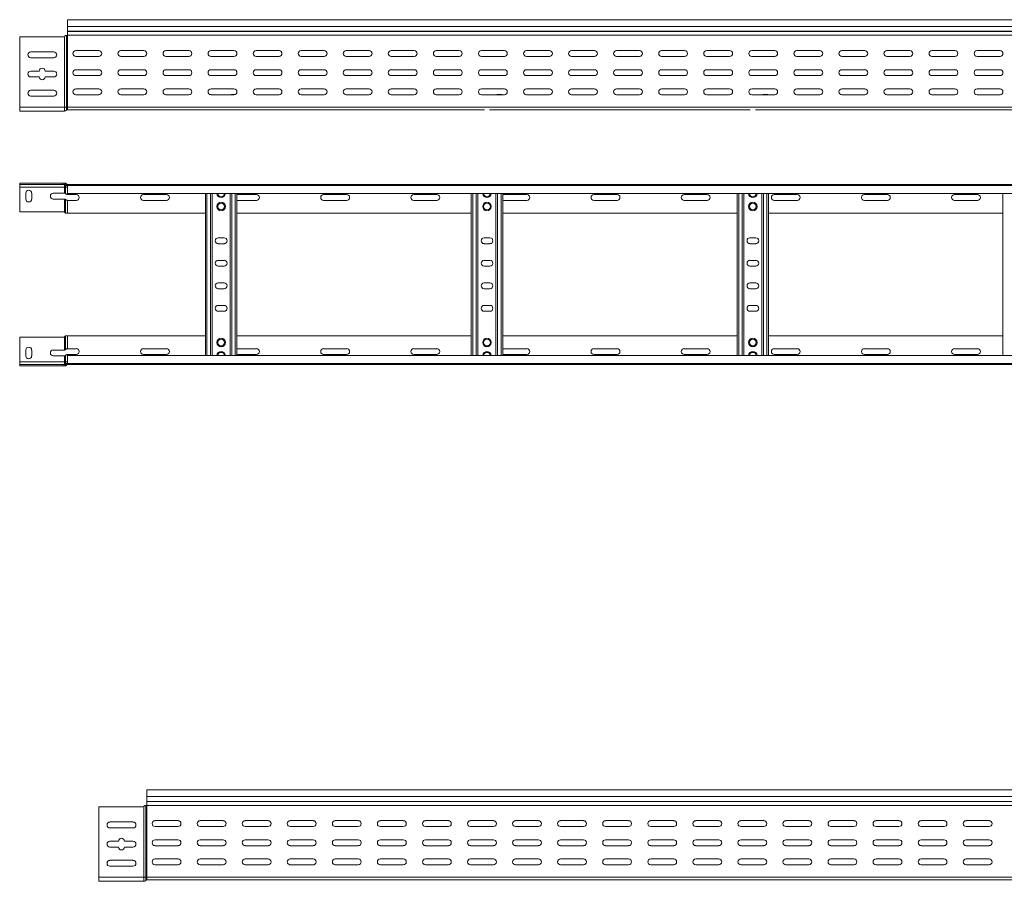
# Model space of a CAD drawing. Header units: millimetres. Extents: x -675 to 3565, y -5029 to -70.
# Tile 10 of 14: x 307 to 1399, y -1026 to -70. Entities that reach past the tile are written whole.
import ezdxf

# ---------------------------------------------------------------- set-up
doc = ezdxf.new("R2010")
doc.units = ezdxf.units.MM

msp = doc.modelspace()

# ---------------------------------------------------------------- linework, layer by layer
at = {"color": 7, "linetype": 'Continuous', "lineweight": 15}
for p, q in [((3306.9, -69.8), (359.9, -69.8)), ((359.9, -69.8), (359.9, -77.3)), ((358.5, -87.3), (358.8, -87.3)), ((358.8, -166.8), (358.8, -87.3)), ((358.8, -87.3), (359.9, -87.3)), ((359.8, -87.1), (3306.9, -87.1)), ((359.9, -77.3), (3306.9, -77.3)), ((359.9, -77.3), (359.9, -82.6)), ((359.9, -82.9), (359.9, -82.6)), ((359.9, -82.6), (3306.9, -82.6)), ((359.9, -82.9), (3306.9, -82.9)), ((359.9, -82.9), (359.9, -86.8)), ((359.9, -166.8), (359.9, -87.3)), ((354.9, -88.8), (306.9, -88.8)), ((306.9, -88.8), (306.9, -166.8)), ((356.6, -88.3), (357.1, -87.9)), ((356.6, -166.8), (356.6, -88.3)), ((319.2, -105.6), (344.7, -105.6)), ((394.7, -104.1), (369.2, -104.1)), ((444.7, -104.1), (419.2, -104.1)), ((494.7, -104.1), (469.2, -104.1)), ((544.7, -104.1), (519.2, -104.1)), ((594.7, -104.1), (569.2, -104.1)), ((644.7, -104.1), (619.2, -104.1)), ((694.7, -104.1), (669.2, -104.1)), ((744.7, -104.1), (719.2, -104.1)), ((794.7, -104.1), (769.2, -104.1)), ((844.7, -104.1), (819.2, -104.1)), ((894.7, -104.1), (869.2, -104.1)), ((944.7, -104.1), (919.2, -104.1)), ((994.7, -104.1), (969.2, -104.1)), ((1044.7, -104.1), (1019.2, -104.1)), ((1094.7, -104.1), (1069.2, -104.1)), ((1144.7, -104.1), (1119.2, -104.1)), ((1194.7, -104.1), (1169.2, -104.1)), ((1244.7, -104.1), (1219.2, -104.1)), ((1294.7, -104.1), (1269.2, -104.1)), ((1344.7, -104.1), (1319.2, -104.1)), ((1394.7, -104.1), (1369.2, -104.1)), ((344.7, -112.1), (319.2, -112.1)), ((369.2, -110.6), (394.7, -110.6)), ((419.2, -110.6), (444.7, -110.6)), ((469.2, -110.6), (494.7, -110.6)), ((519.2, -110.6), (544.7, -110.6)), ((569.2, -110.6), (594.7, -110.6)), ((619.2, -110.6), (644.7, -110.6)), ((669.2, -110.6), (694.7, -110.6)), ((719.2, -110.6), (744.7, -110.6)), ((769.2, -110.6), (794.7, -110.6)), ((819.2, -110.6), (844.7, -110.6)), ((869.2, -110.6), (894.7, -110.6)), ((919.2, -110.6), (944.7, -110.6)), ((969.2, -110.6), (994.7, -110.6)), ((1019.2, -110.6), (1044.7, -110.6)), ((1069.2, -110.6), (1094.7, -110.6)), ((1119.2, -110.6), (1144.7, -110.6)), ((1169.2, -110.6), (1194.7, -110.6)), ((1219.2, -110.6), (1244.7, -110.6)), ((1269.2, -110.6), (1294.7, -110.6)), ((1319.2, -110.6), (1344.7, -110.6)), ((1369.2, -110.6), (1394.7, -110.6)), ((319.2, -126.8), (328.7, -126.8)), ((335.2, -126.8), (344.7, -126.8)), ((394.7, -125.3), (369.2, -125.3)), ((444.7, -125.3), (419.2, -125.3)), ((494.7, -125.3), (469.2, -125.3)), ((544.7, -125.3), (519.2, -125.3)), ((594.7, -125.3), (569.2, -125.3)), ((644.7, -125.3), (619.2, -125.3)), ((694.7, -125.3), (669.2, -125.3)), ((744.7, -125.3), (719.2, -125.3)), ((794.7, -125.3), (769.2, -125.3)), ((844.7, -125.3), (819.2, -125.3)), ((894.7, -125.3), (869.2, -125.3)), ((944.7, -125.3), (919.2, -125.3)), ((994.7, -125.3), (969.2, -125.3)), ((1044.7, -125.3), (1019.2, -125.3)), ((1094.7, -125.3), (1069.2, -125.3)), ((1144.7, -125.3), (1119.2, -125.3)), ((1194.7, -125.3), (1169.2, -125.3)), ((1244.7, -125.3), (1219.2, -125.3)), ((1294.7, -125.3), (1269.2, -125.3)), ((1344.7, -125.3), (1319.2, -125.3)), ((1394.7, -125.3), (1369.2, -125.3)), ((328.7, -133.3), (319.2, -133.3)), ((344.7, -133.3), (335.2, -133.3)), ((369.2, -131.8), (394.7, -131.8)), ((419.2, -131.8), (444.7, -131.8)), ((469.2, -131.8), (494.7, -131.8)), ((519.2, -131.8), (544.7, -131.8)), ((569.2, -131.8), (594.7, -131.8)), ((619.2, -131.8), (644.7, -131.8)), ((669.2, -131.8), (694.7, -131.8)), ((719.2, -131.8), (744.7, -131.8)), ((769.2, -131.8), (794.7, -131.8)), ((819.2, -131.8), (844.7, -131.8)), ((869.2, -131.8), (894.7, -131.8)), ((919.2, -131.8), (944.7, -131.8)), ((969.2, -131.8), (994.7, -131.8)), ((1019.2, -131.8), (1044.7, -131.8)), ((1069.2, -131.8), (1094.7, -131.8)), ((1119.2, -131.8), (1144.7, -131.8)), ((1169.2, -131.8), (1194.7, -131.8)), ((1219.2, -131.8), (1244.7, -131.8)), ((1269.2, -131.8), (1294.7, -131.8)), ((1319.2, -131.8), (1344.7, -131.8)), ((1369.2, -131.8), (1394.7, -131.8)), ((319.2, -148.1), (344.7, -148.1)), ((394.7, -146.6), (369.2, -146.6)), ((444.7, -146.6), (419.2, -146.6)), ((494.7, -146.6), (469.2, -146.6)), ((518.1, -152.9), (518.6, -152.9)), ((544.7, -146.6), (519.2, -146.6)), ((542.2, -152.9), (545.7, -152.9)), ((594.7, -146.6), (569.2, -146.6)), ((644.7, -146.6), (619.2, -146.6)), ((694.7, -146.6), (669.2, -146.6)), ((744.7, -146.6), (719.2, -146.6)), ((794.7, -146.6), (769.2, -146.6)), ((844.7, -146.6), (819.2, -146.6)), ((837.2, -152.9), (841.1, -152.9)), ((894.7, -146.6), (869.2, -146.6)), ((944.7, -146.6), (919.2, -146.6)), ((994.7, -146.6), (969.2, -146.6)), ((1044.7, -146.6), (1019.2, -146.6)), ((1094.7, -146.6), (1069.2, -146.6)), ((1144.7, -146.6), (1119.2, -146.6)), ((1132.2, -152.9), (1136.1, -152.9)), ((1194.7, -146.6), (1169.2, -146.6)), ((1244.7, -146.6), (1219.2, -146.6)), ((1294.7, -146.6), (1269.2, -146.6)), ((1344.7, -146.6), (1319.2, -146.6)), ((1394.7, -146.6), (1369.2, -146.6)), ((344.7, -154.6), (319.2, -154.6)), ((369.2, -153.1), (394.7, -153.1)), ((419.2, -153.1), (444.7, -153.1)), ((469.2, -153.1), (494.7, -153.1)), ((519.2, -153.1), (544.7, -153.1)), ((569.2, -153.1), (594.7, -153.1)), ((619.2, -153.1), (644.7, -153.1)), ((669.2, -153.1), (694.7, -153.1)), ((719.2, -153.1), (744.7, -153.1)), ((769.2, -153.1), (794.7, -153.1)), ((819.2, -153.1), (844.7, -153.1)), ((869.2, -153.1), (894.7, -153.1)), ((919.2, -153.1), (944.7, -153.1)), ((969.2, -153.1), (994.7, -153.1)), ((1019.2, -153.1), (1044.7, -153.1)), ((1069.2, -153.1), (1094.7, -153.1)), ((1119.2, -153.1), (1144.7, -153.1)), ((1169.2, -153.1), (1194.7, -153.1)), ((1219.2, -153.1), (1244.7, -153.1)), ((1269.2, -153.1), (1294.7, -153.1)), ((1319.2, -153.1), (1344.7, -153.1)), ((1369.2, -153.1), (1394.7, -153.1)), ((306.9, -166.8), (306.9, -171.3)), ((306.9, -166.8), (356.6, -166.8)), ((306.9, -171.3), (356.6, -171.3)), ((356.6, -166.8), (356.6, -171.3)), ((356.6, -166.8), (358.8, -166.8)), ((358.8, -166.8), (358.8, -170.3)), ((358.8, -166.8), (359.9, -166.8)), ((359.9, -166.8), (359.9, -169.8)), ((359.9, -166.8), (3306.9, -166.8)), ((359.9, -169.8), (527.5, -169.8)), ((527.5, -169.8), (533.3, -169.8)), ((533.3, -169.8), (822.5, -169.8)), ((828.3, -169.8), (1117.5, -169.8)), ((1123.3, -169.8), (1412.5, -169.8)), ((306.9, -251), (306.9, -252.5)), ((354.9, -251), (306.9, -251)), ((354.9, -252.5), (354.9, -251)), ((354.9, -251), (356.6, -251)), ((356.6, -251), (357.1, -251)), ((357.1, -251), (357.1, -252.6)), ((306.9, -252.5), (354.9, -252.5)), ((306.9, -255.5), (306.9, -252.5)), ((356.6, -255.5), (306.9, -255.5)), ((306.9, -283), (306.9, -255.5)), ((356.6, -252.5), (354.9, -252.5)), ((357.1, -252.6), (356.6, -252.5)), ((356.6, -252.5), (356.6, -255.5)), ((357.7, -255.5), (356.6, -255.5)), ((356.6, -255.5), (356.6, -262.3)), ((357.7, -253), (357.7, -255.5)), ((359.9, -255.5), (357.7, -255.5)), ((357.7, -255.5), (357.7, -262.6)), ((358.5, -251.7), (358.5, -253.6)), ((359.4, -254), (359.4, -252.5)), ((359.4, -252.5), (359.8, -252.5)), ((359.8, -252.5), (3306.9, -252.5)), ((359.9, -253.6), (359.9, -252.5)), ((3306.9, -253.6), (359.9, -253.6)), ((359.9, -262.7), (359.9, -253.6)), ((313.7, -268.8), (313.7, -262.3)), ((320.2, -262.3), (320.2, -268.8)), ((344.2, -262.3), (356.6, -262.3)), ((356.6, -268.8), (344.2, -268.8)), ((356.6, -268.8), (356.6, -283.5)), ((357.7, -269.1), (357.7, -284.3)), ((359.9, -262.7), (3306.9, -262.7)), ((369.7, -263.8), (359.9, -263.8)), ((359.9, -270.3), (359.9, -284.5)), ((359.9, -270.3), (369.7, -270.3)), ((469.7, -263.8), (444.2, -263.8)), ((444.2, -270.3), (469.7, -270.3)), ((512.9, -442.3), (512.9, -262.7)), ((520.4, -442.3), (520.4, -262.7)), ((540.4, -442.3), (540.4, -262.7)), ((547.9, -442.3), (547.9, -262.7)), ((569.7, -263.8), (547.9, -263.8)), ((547.9, -270.3), (569.7, -270.3)), ((669.7, -263.8), (644.2, -263.8)), ((644.2, -270.3), (669.7, -270.3)), ((769.7, -263.8), (744.2, -263.8)), ((744.2, -270.3), (769.7, -270.3)), ((807.9, -442.3), (807.9, -262.7)), ((815.4, -442.3), (815.4, -262.7)), ((835.4, -442.3), (835.4, -262.7)), ((842.9, -442.3), (842.9, -262.7)), ((869.7, -263.8), (844.2, -263.8)), ((844.2, -270.3), (869.7, -270.3)), ((969.7, -263.8), (944.2, -263.8)), ((944.2, -270.3), (969.7, -270.3)), ((1069.7, -263.8), (1044.2, -263.8)), ((1044.2, -270.3), (1069.7, -270.3)), ((1102.9, -442.3), (1102.9, -262.7)), ((1110.4, -442.3), (1110.4, -262.7)), ((1130.4, -442.3), (1130.4, -262.7)), ((1137.9, -442.3), (1137.9, -262.7)), ((1169.7, -263.8), (1144.2, -263.8)), ((1144.2, -270.3), (1169.7, -270.3)), ((1269.7, -263.8), (1244.2, -263.8)), ((1244.2, -270.3), (1269.7, -270.3)), ((1369.7, -263.8), (1344.2, -263.8)), ((1344.2, -270.3), (1369.7, -270.3)), ((1397.9, -442.3), (1397.9, -262.7)), ((354.9, -283), (306.9, -283)), ((356.6, -283.5), (357.1, -283.9)), ((359.9, -284.5), (358.5, -284.5)), ((359.9, -284.5), (512.9, -284.5)), ((547.9, -284.5), (807.9, -284.5)), ((842.9, -284.5), (1102.9, -284.5)), ((1137.9, -284.5), (1397.9, -284.5)), ((533.7, -311.8), (527.2, -311.8)), ((828.7, -311.8), (822.2, -311.8)), ((1123.7, -311.8), (1117.2, -311.8)), ((527.2, -318.3), (533.7, -318.3)), ((822.2, -318.3), (828.7, -318.3)), ((1117.2, -318.3), (1123.7, -318.3)), ((533.7, -336.8), (527.2, -336.8)), ((828.7, -336.8), (822.2, -336.8)), ((1123.7, -336.8), (1117.2, -336.8)), ((527.2, -343.3), (533.7, -343.3)), ((822.2, -343.3), (828.7, -343.3)), ((1117.2, -343.3), (1123.7, -343.3)), ((533.7, -361.8), (527.2, -361.8)), ((527.2, -368.3), (533.7, -368.3)), ((828.7, -361.8), (822.2, -361.8)), ((822.2, -368.3), (828.7, -368.3)), ((1123.7, -361.8), (1117.2, -361.8)), ((1117.2, -368.3), (1123.7, -368.3)), ((533.7, -386.8), (527.2, -386.8)), ((527.2, -393.3), (533.7, -393.3)), ((828.7, -386.8), (822.2, -386.8)), ((822.2, -393.3), (828.7, -393.3)), ((1123.7, -386.8), (1117.2, -386.8)), ((1117.2, -393.3), (1123.7, -393.3)), ((354.9, -422), (306.9, -422)), ((306.9, -422), (306.9, -449.5)), ((356.6, -421.5), (357.1, -421.1)), ((356.6, -436.3), (356.6, -421.5)), ((357.7, -436), (357.7, -420.7)), ((359.9, -420.5), (358.5, -420.5)), ((359.9, -434.8), (359.9, -420.5)), ((359.9, -420.5), (512.9, -420.5)), ((547.9, -420.5), (807.9, -420.5)), ((842.9, -420.5), (1102.9, -420.5)), ((1137.9, -420.5), (1397.9, -420.5)), ((313.7, -436.3), (313.7, -442.8)), ((320.2, -442.8), (320.2, -436.3)), ((356.6, -436.3), (344.2, -436.3)), ((359.9, -434.8), (369.7, -434.8)), ((444.2, -434.8), (469.7, -434.8)), ((547.9, -434.8), (569.7, -434.8)), ((644.2, -434.8), (669.7, -434.8)), ((744.2, -434.8), (769.7, -434.8)), ((844.2, -434.8), (869.7, -434.8)), ((944.2, -434.8), (969.7, -434.8)), ((1044.2, -434.8), (1069.7, -434.8)), ((1144.2, -434.8), (1169.7, -434.8)), ((1244.2, -434.8), (1269.7, -434.8)), ((1344.2, -434.8), (1369.7, -434.8)), ((344.2, -442.8), (356.6, -442.8)), ((356.6, -449.5), (356.6, -442.8)), ((357.7, -449.5), (357.7, -442.5)), ((369.7, -441.3), (359.9, -441.3)), ((3306.9, -442.3), (359.9, -442.3)), ((359.9, -442.3), (359.9, -451.4)), ((469.7, -441.3), (444.2, -441.3)), ((569.7, -441.3), (547.9, -441.3)), ((669.7, -441.3), (644.2, -441.3)), ((769.7, -441.3), (744.2, -441.3)), ((869.7, -441.3), (844.2, -441.3)), ((969.7, -441.3), (944.2, -441.3)), ((1069.7, -441.3), (1044.2, -441.3)), ((1169.7, -441.3), (1144.2, -441.3)), ((1269.7, -441.3), (1244.2, -441.3)), ((1369.7, -441.3), (1344.2, -441.3)), ((356.6, -449.5), (306.9, -449.5)), ((306.9, -449.5), (306.9, -452.5)), ((306.9, -454), (306.9, -452.5)), ((306.9, -452.5), (354.9, -452.5)), ((354.9, -454), (306.9, -454)), ((354.9, -452.5), (354.9, -454)), ((356.6, -452.5), (354.9, -452.5)), ((354.9, -454), (356.6, -454)), ((356.6, -452.5), (356.6, -449.5)), ((357.7, -449.5), (356.6, -449.5)), ((357.1, -452.4), (356.6, -452.5)), ((356.6, -454), (357.1, -454)), ((357.1, -454), (357.1, -452.4)), ((357.7, -452), (357.7, -449.5)), ((359.9, -449.5), (357.7, -449.5)), ((358.5, -453.3), (358.5, -451.4)), ((359.4, -451), (359.4, -452.5)), ((359.4, -452.5), (359.8, -452.5)), ((359.8, -452.5), (3306.9, -452.5)), ((359.9, -451.4), (3306.9, -451.4)), ((359.9, -451.4), (359.9, -452.5)), ((3394.8, -924.2), (447.8, -924.2)), ((447.8, -924.2), (447.8, -931.7)), ((447.8, -931.7), (3394.8, -931.7)), ((447.8, -931.7), (447.8, -937)), ((447.8, -937.3), (447.8, -937)), ((447.8, -937), (3394.8, -937)), ((447.8, -937.3), (3394.8, -937.3)), ((447.8, -937.3), (447.8, -941.2)), ((442.8, -943.2), (394.8, -943.2)), ((394.8, -943.2), (394.8, -1021.2)), ((444.5, -942.7), (445, -942.3)), ((444.5, -1021.2), (444.5, -942.7)), ((446.4, -941.7), (446.7, -941.7)), ((446.7, -1021.2), (446.7, -941.7)), ((446.7, -941.7), (447.8, -941.7)), ((447.7, -941.5), (3394.8, -941.5)), ((447.8, -1021.2), (447.8, -941.7)), ((407.1, -959.9), (432.6, -959.9)), ((482.6, -958.4), (457.1, -958.4)), ((532.6, -958.4), (507.1, -958.4)), ((582.6, -958.4), (557.1, -958.4)), ((632.6, -958.4), (607.1, -958.4)), ((682.6, -958.4), (657.1, -958.4)), ((732.6, -958.4), (707.1, -958.4)), ((782.6, -958.4), (757.1, -958.4)), ((832.6, -958.4), (807.1, -958.4)), ((882.6, -958.4), (857.1, -958.4)), ((932.6, -958.4), (907.1, -958.4)), ((982.6, -958.4), (957.1, -958.4)), ((1032.6, -958.4), (1007.1, -958.4)), ((1082.6, -958.4), (1057.1, -958.4)), ((1132.6, -958.4), (1107.1, -958.4)), ((1182.6, -958.4), (1157.1, -958.4)), ((1232.6, -958.4), (1207.1, -958.4)), ((1282.6, -958.4), (1257.1, -958.4)), ((1332.6, -958.4), (1307.1, -958.4)), ((1382.6, -958.4), (1357.1, -958.4)), ((432.6, -966.4), (407.1, -966.4)), ((457.1, -964.9), (482.6, -964.9)), ((507.1, -964.9), (532.6, -964.9)), ((557.1, -964.9), (582.6, -964.9)), ((607.1, -964.9), (632.6, -964.9)), ((657.1, -964.9), (682.6, -964.9)), ((707.1, -964.9), (732.6, -964.9)), ((757.1, -964.9), (782.6, -964.9)), ((807.1, -964.9), (832.6, -964.9)), ((857.1, -964.9), (882.6, -964.9)), ((907.1, -964.9), (932.6, -964.9)), ((957.1, -964.9), (982.6, -964.9)), ((1007.1, -964.9), (1032.6, -964.9)), ((1057.1, -964.9), (1082.6, -964.9)), ((1107.1, -964.9), (1132.6, -964.9)), ((1157.1, -964.9), (1182.6, -964.9)), ((1207.1, -964.9), (1232.6, -964.9)), ((1257.1, -964.9), (1282.6, -964.9)), ((1307.1, -964.9), (1332.6, -964.9)), ((1357.1, -964.9), (1382.6, -964.9)), ((407.1, -981.2), (416.6, -981.2)), ((423.1, -981.2), (432.6, -981.2)), ((482.6, -979.7), (457.1, -979.7)), ((532.6, -979.7), (507.1, -979.7)), ((582.6, -979.7), (557.1, -979.7)), ((632.6, -979.7), (607.1, -979.7)), ((682.6, -979.7), (657.1, -979.7)), ((732.6, -979.7), (707.1, -979.7)), ((782.6, -979.7), (757.1, -979.7)), ((832.6, -979.7), (807.1, -979.7)), ((882.6, -979.7), (857.1, -979.7)), ((932.6, -979.7), (907.1, -979.7)), ((982.6, -979.7), (957.1, -979.7)), ((1032.6, -979.7), (1007.1, -979.7)), ((1082.6, -979.7), (1057.1, -979.7)), ((1132.6, -979.7), (1107.1, -979.7)), ((1182.6, -979.7), (1157.1, -979.7)), ((1232.6, -979.7), (1207.1, -979.7)), ((1282.6, -979.7), (1257.1, -979.7)), ((1332.6, -979.7), (1307.1, -979.7)), ((1382.6, -979.7), (1357.1, -979.7)), ((416.6, -987.7), (407.1, -987.7)), ((432.6, -987.7), (423.1, -987.7)), ((457.1, -986.2), (482.6, -986.2)), ((507.1, -986.2), (532.6, -986.2)), ((557.1, -986.2), (582.6, -986.2)), ((607.1, -986.2), (632.6, -986.2)), ((657.1, -986.2), (682.6, -986.2)), ((707.1, -986.2), (732.6, -986.2)), ((757.1, -986.2), (782.6, -986.2)), ((807.1, -986.2), (832.6, -986.2)), ((857.1, -986.2), (882.6, -986.2)), ((907.1, -986.2), (932.6, -986.2)), ((957.1, -986.2), (982.6, -986.2)), ((1007.1, -986.2), (1032.6, -986.2)), ((1057.1, -986.2), (1082.6, -986.2)), ((1107.1, -986.2), (1132.6, -986.2)), ((1157.1, -986.2), (1182.6, -986.2)), ((1207.1, -986.2), (1232.6, -986.2)), ((1257.1, -986.2), (1282.6, -986.2)), ((1307.1, -986.2), (1332.6, -986.2)), ((1357.1, -986.2), (1382.6, -986.2)), ((407.1, -1002.4), (432.6, -1002.4)), ((482.6, -1000.9), (457.1, -1000.9)), ((532.6, -1000.9), (507.1, -1000.9)), ((582.6, -1000.9), (557.1, -1000.9)), ((632.6, -1000.9), (607.1, -1000.9)), ((682.6, -1000.9), (657.1, -1000.9)), ((732.6, -1000.9), (707.1, -1000.9)), ((782.6, -1000.9), (757.1, -1000.9)), ((832.6, -1000.9), (807.1, -1000.9)), ((882.6, -1000.9), (857.1, -1000.9)), ((932.6, -1000.9), (907.1, -1000.9)), ((982.6, -1000.9), (957.1, -1000.9)), ((1032.6, -1000.9), (1007.1, -1000.9)), ((1082.6, -1000.9), (1057.1, -1000.9)), ((1132.6, -1000.9), (1107.1, -1000.9)), ((1182.6, -1000.9), (1157.1, -1000.9)), ((1232.6, -1000.9), (1207.1, -1000.9)), ((1282.6, -1000.9), (1257.1, -1000.9)), ((1332.6, -1000.9), (1307.1, -1000.9)), ((1382.6, -1000.9), (1357.1, -1000.9)), ((432.6, -1008.9), (407.1, -1008.9)), ((457.1, -1007.4), (482.6, -1007.4)), ((507.1, -1007.4), (532.6, -1007.4)), ((557.1, -1007.4), (582.6, -1007.4)), ((606, -1007.3), (606.5, -1007.3)), ((607.1, -1007.4), (632.6, -1007.4)), ((630.1, -1007.3), (633.7, -1007.3)), ((657.1, -1007.4), (682.6, -1007.4)), ((707.1, -1007.4), (732.6, -1007.4)), ((757.1, -1007.4), (782.6, -1007.4)), ((807.1, -1007.4), (832.6, -1007.4)), ((857.1, -1007.4), (882.6, -1007.4)), ((907.1, -1007.4), (932.6, -1007.4)), ((925.1, -1007.3), (929, -1007.3)), ((957.1, -1007.4), (982.6, -1007.4)), ((1007.1, -1007.4), (1032.6, -1007.4)), ((1057.1, -1007.4), (1082.6, -1007.4)), ((1107.1, -1007.4), (1132.6, -1007.4)), ((1157.1, -1007.4), (1182.6, -1007.4)), ((1207.1, -1007.4), (1232.6, -1007.4)), ((1220.1, -1007.3), (1224, -1007.3)), ((1257.1, -1007.4), (1282.6, -1007.4)), ((1307.1, -1007.4), (1332.6, -1007.4)), ((1357.1, -1007.4), (1382.6, -1007.4)), ((394.8, -1021.2), (444.5, -1021.2)), ((394.8, -1021.2), (394.8, -1025.7)), ((394.8, -1025.7), (444.5, -1025.7)), ((444.5, -1021.2), (444.5, -1025.7)), ((444.5, -1021.2), (446.7, -1021.2)), ((446.7, -1021.2), (446.7, -1024.7)), ((446.7, -1021.2), (447.8, -1021.2)), ((447.8, -1021.2), (447.8, -1024.2)), ((447.8, -1021.2), (3394.8, -1021.2)), ((447.8, -1024.2), (615.4, -1024.2)), ((615.4, -1024.2), (621.2, -1024.2)), ((621.2, -1024.2), (1500.4, -1024.2))]:
    msp.add_line(p, q, dxfattribs=at)
at = {"color": 8, "linetype": 'Continuous', "lineweight": 15}
for p, q in [((518.6, -153), (518.6, -152.9)), ((542.2, -152.9), (542.2, -153.1)), ((837.2, -152.9), (837.2, -153.1)), ((841.1, -153.1), (841.1, -152.9)), ((1132.2, -152.9), (1132.2, -153.1)), ((1136.1, -153.1), (1136.1, -152.9)), ((359.9, -262.7), (359.9, -263.8)), ((514.7, -442.3), (514.7, -262.7)), ((518.6, -442.3), (518.6, -262.7)), ((542.2, -442.3), (542.2, -262.7)), ((546.1, -442.3), (546.1, -262.7)), ((809.7, -442.3), (809.7, -262.7)), ((813.6, -442.3), (813.6, -262.7)), ((837.2, -442.3), (837.2, -262.7)), ((841.1, -442.3), (841.1, -262.7)), ((1104.7, -442.3), (1104.7, -262.7)), ((1108.6, -442.3), (1108.6, -262.7)), ((1132.2, -442.3), (1132.2, -262.7)), ((1136.1, -442.3), (1136.1, -262.7)), ((359.9, -442.3), (359.9, -441.3)), ((606.5, -1007.4), (606.5, -1007.3)), ((630.1, -1007.3), (630.1, -1007.4)), ((925.1, -1007.3), (925.1, -1007.4)), ((929, -1007.4), (929, -1007.3)), ((1220.1, -1007.3), (1220.1, -1007.4)), ((1224, -1007.4), (1224, -1007.3))]:
    msp.add_line(p, q, dxfattribs=at)
at = {"color": 7, "linetype": 'Continuous', "lineweight": 15, "flags": 128}
for points in [[(844.2, -263.8), (843, -263.9), (842.9, -264)], [(842.9, -270), (843, -270.1), (844.2, -270.3)], [(842.9, -435), (843, -434.9), (844.2, -434.8)], [(844.2, -441.3), (843, -441.1), (842.9, -441)]]:
    msp.add_lwpolyline(points, dxfattribs=at)
at = {"color": 7, "linetype": 'Continuous', "lineweight": 15}
for centre, radius in [((530.4, -277), 4.75), ((825.4, -277), 4.75), ((1120.4, -277), 4.75), ((530.4, -277), 3.75), ((825.4, -277), 3.75), ((1120.4, -277), 3.75), ((530.4, -428), 4.75), ((530.4, -428), 3.75), ((825.4, -428), 4.75), ((825.4, -428), 3.75), ((1120.4, -428), 4.75), ((1120.4, -428), 3.75)]:
    msp.add_circle(centre, radius, dxfattribs=at)
for centre, radius, start, end in [((359.4, -86.8), 0.5, 270, 328.6677), ((354.9, -85.8), 3, 270, 303.007), ((319.2, -108.8), 3.25, 90, 270), ((344.7, -108.8), 3.25, 270, 90), ((369.2, -107.3), 3.25, 90, 270), ((394.7, -107.3), 3.25, 270, 90), ((419.2, -107.3), 3.25, 90, 270), ((444.7, -107.3), 3.25, 270, 90), ((469.2, -107.3), 3.25, 90, 270), ((494.7, -107.3), 3.25, 270, 90), ((519.2, -107.3), 3.25, 90, 270), ((544.7, -107.3), 3.25, 270, 90), ((569.2, -107.3), 3.25, 90, 270), ((594.7, -107.3), 3.25, 270, 90), ((619.2, -107.3), 3.25, 90, 270), ((644.7, -107.3), 3.25, 270, 90), ((669.2, -107.3), 3.25, 90, 270), ((694.7, -107.3), 3.25, 270, 90), ((719.2, -107.3), 3.25, 90, 270), ((744.7, -107.3), 3.25, 270, 90), ((769.2, -107.3), 3.25, 90, 270), ((794.7, -107.3), 3.25, 270, 90), ((819.2, -107.3), 3.25, 90, 270), ((844.7, -107.3), 3.25, 270, 90), ((869.2, -107.3), 3.25, 90, 270), ((894.7, -107.3), 3.25, 270, 90), ((919.2, -107.3), 3.25, 90, 270), ((944.7, -107.3), 3.25, 270, 90), ((969.2, -107.3), 3.25, 90, 270), ((994.7, -107.3), 3.25, 270, 90), ((1019.2, -107.3), 3.25, 90, 270), ((1044.7, -107.3), 3.25, 270, 90), ((1069.2, -107.3), 3.25, 90, 270), ((1094.7, -107.3), 3.25, 270, 90), ((1119.2, -107.3), 3.25, 90, 270), ((1144.7, -107.3), 3.25, 270, 90), ((1169.2, -107.3), 3.25, 90, 270), ((1194.7, -107.3), 3.25, 270, 90), ((1219.2, -107.3), 3.25, 90, 270), ((1244.7, -107.3), 3.25, 270, 90), ((1269.2, -107.3), 3.25, 90, 270), ((1294.7, -107.3), 3.25, 270, 90), ((1319.2, -107.3), 3.25, 90, 270), ((1344.7, -107.3), 3.25, 270, 90), ((1369.2, -107.3), 3.25, 90, 270), ((1394.7, -107.3), 3.25, 270, 90), ((319.2, -130.1), 3.25, 90, 270), ((331.9, -126.8), 3.25, 0, 180), ((344.7, -130.1), 3.25, 270, 90), ((369.2, -128.6), 3.25, 90, 270), ((394.7, -128.6), 3.25, 270, 90), ((419.2, -128.6), 3.25, 90, 270), ((444.7, -128.6), 3.25, 270, 90), ((469.2, -128.6), 3.25, 90, 270), ((494.7, -128.6), 3.25, 270, 90), ((519.2, -128.6), 3.25, 90, 270), ((544.7, -128.6), 3.25, 270, 90), ((569.2, -128.6), 3.25, 90, 270), ((594.7, -128.6), 3.25, 270, 90), ((619.2, -128.6), 3.25, 90, 270), ((644.7, -128.6), 3.25, 270, 90), ((669.2, -128.6), 3.25, 90, 270), ((694.7, -128.6), 3.25, 270, 90), ((719.2, -128.6), 3.25, 90, 270), ((744.7, -128.6), 3.25, 270, 90), ((769.2, -128.6), 3.25, 90, 270), ((794.7, -128.6), 3.25, 270, 90), ((819.2, -128.6), 3.25, 90, 270), ((844.7, -128.6), 3.25, 270, 90), ((869.2, -128.6), 3.25, 90, 270), ((894.7, -128.6), 3.25, 270, 90), ((919.2, -128.6), 3.25, 90, 270), ((944.7, -128.6), 3.25, 270, 90), ((969.2, -128.6), 3.25, 90, 270), ((994.7, -128.6), 3.25, 270, 90), ((1019.2, -128.6), 3.25, 90, 270), ((1044.7, -128.6), 3.25, 270, 90), ((1069.2, -128.6), 3.25, 90, 270), ((1094.7, -128.6), 3.25, 270, 90), ((1119.2, -128.6), 3.25, 90, 270), ((1144.7, -128.6), 3.25, 270, 90), ((1169.2, -128.6), 3.25, 90, 270), ((1194.7, -128.6), 3.25, 270, 90), ((1219.2, -128.6), 3.25, 90, 270), ((1244.7, -128.6), 3.25, 270, 90), ((1269.2, -128.6), 3.25, 90, 270), ((1294.7, -128.6), 3.25, 270, 90), ((1319.2, -128.6), 3.25, 90, 270), ((1344.7, -128.6), 3.25, 270, 90), ((1369.2, -128.6), 3.25, 90, 270), ((1394.7, -128.6), 3.25, 270, 90), ((331.9, -133.3), 3.25, 180, 0), ((319.2, -151.3), 3.25, 90, 270), ((344.7, -151.3), 3.25, 270, 90), ((369.2, -149.8), 3.25, 90, 270), ((394.7, -149.8), 3.25, 270, 90), ((419.2, -149.8), 3.25, 90, 270), ((444.7, -149.8), 3.25, 270, 90), ((469.2, -149.8), 3.25, 90, 270), ((494.7, -149.8), 3.25, 270, 90), ((519.2, -149.8), 3.25, 90, 270), ((518.6, -154.7), 1.8, 63.4372, 90), ((542.2, -154.7), 1.8, 90, 116.5628), ((544.7, -149.8), 3.25, 270, 90), ((569.2, -149.8), 3.25, 90, 270), ((594.7, -149.8), 3.25, 270, 90), ((619.2, -149.8), 3.25, 90, 270), ((644.7, -149.8), 3.25, 270, 90), ((669.2, -149.8), 3.25, 90, 270), ((694.7, -149.8), 3.25, 270, 90), ((719.2, -149.8), 3.25, 90, 270), ((744.7, -149.8), 3.25, 270, 90), ((769.2, -149.8), 3.25, 90, 270), ((794.7, -149.8), 3.25, 270, 90), ((819.2, -149.8), 3.25, 90, 270), ((837.2, -154.7), 1.8, 90, 116.5628), ((841.1, -154.7), 1.8, 63.4372, 90), ((844.7, -149.8), 3.25, 270, 90), ((869.2, -149.8), 3.25, 90, 270), ((894.7, -149.8), 3.25, 270, 90), ((919.2, -149.8), 3.25, 90, 270), ((944.7, -149.8), 3.25, 270, 90), ((969.2, -149.8), 3.25, 90, 270), ((994.7, -149.8), 3.25, 270, 90), ((1019.2, -149.8), 3.25, 90, 270), ((1044.7, -149.8), 3.25, 270, 90), ((1069.2, -149.8), 3.25, 90, 270), ((1094.7, -149.8), 3.25, 270, 90), ((1119.2, -149.8), 3.25, 90, 270), ((1132.2, -154.7), 1.8, 90, 116.5628), ((1136.1, -154.7), 1.8, 63.4372, 90), ((1144.7, -149.8), 3.25, 270, 90), ((1169.2, -149.8), 3.25, 90, 270), ((1194.7, -149.8), 3.25, 270, 90), ((1219.2, -149.8), 3.25, 90, 270), ((1244.7, -149.8), 3.25, 270, 90), ((1269.2, -149.8), 3.25, 90, 270), ((1294.7, -149.8), 3.25, 270, 90), ((1319.2, -149.8), 3.25, 90, 270), ((1344.7, -149.8), 3.25, 270, 90), ((1369.2, -149.8), 3.25, 90, 270), ((1394.7, -149.8), 3.25, 270, 90), ((356.6, -168.3), 3, 270, 318.1897), ((359.9, -171.3), 1.5, 90, 138.1897), ((316.9, -262.3), 3.25, 0, 180), ((356.6, -254), 3, 41.8103, 49.797), ((359.9, -251), 3, 241.8009, 260.4059), ((359.9, -251), 1.5, 221.8103, 270), ((316.9, -268.8), 3.25, 180, 0), ((344.2, -265.5), 3.25, 90, 270), ((369.7, -267), 3.25, 270, 90), ((444.2, -267), 3.25, 90, 270), ((469.7, -267), 3.25, 270, 90), ((530.4, -262.4), 4.75, 183.9233, 356.0767), ((569.7, -267), 3.25, 270, 90), ((644.2, -267), 3.25, 90, 270), ((669.7, -267), 3.25, 270, 90), ((744.2, -267), 3.25, 90, 270), ((769.7, -267), 3.25, 270, 90), ((825.4, -262.4), 4.75, 183.9233, 356.0767), ((869.7, -267), 3.25, 270, 90), ((944.2, -267), 3.25, 90, 270), ((969.7, -267), 3.25, 270, 90), ((1044.2, -267), 3.25, 90, 270), ((1069.7, -267), 3.25, 270, 90), ((1120.4, -262.4), 4.75, 183.9233, 356.0767), ((1144.2, -267), 3.25, 90, 270), ((1169.7, -267), 3.25, 270, 90), ((1244.2, -267), 3.25, 90, 270), ((1269.7, -267), 3.25, 270, 90), ((1344.2, -267), 3.25, 90, 270), ((1369.7, -267), 3.25, 270, 90), ((354.9, -286), 3, 56.993, 90), ((527.2, -315), 3.25, 90, 270), ((533.7, -315), 3.25, 270, 90), ((822.2, -315), 3.25, 90, 270), ((828.7, -315), 3.25, 270, 90), ((1117.2, -315), 3.25, 90, 270), ((1123.7, -315), 3.25, 270, 90), ((527.2, -340), 3.25, 90, 270), ((533.7, -340), 3.25, 270, 90), ((822.2, -340), 3.25, 90, 270), ((828.7, -340), 3.25, 270, 90), ((1117.2, -340), 3.25, 90, 270), ((1123.7, -340), 3.25, 270, 90), ((527.2, -365), 3.25, 90, 270), ((533.7, -365), 3.25, 270, 90), ((822.2, -365), 3.25, 90, 270), ((828.7, -365), 3.25, 270, 90), ((1117.2, -365), 3.25, 90, 270), ((1123.7, -365), 3.25, 270, 90), ((527.2, -390), 3.25, 90, 270), ((533.7, -390), 3.25, 270, 90), ((822.2, -390), 3.25, 90, 270), ((828.7, -390), 3.25, 270, 90), ((1117.2, -390), 3.25, 90, 270), ((1123.7, -390), 3.25, 270, 90), ((354.9, -419), 3, 270, 303.007), ((316.9, -436.3), 3.25, 0, 180), ((344.2, -439.5), 3.25, 90, 270), ((369.7, -438), 3.25, 270, 90), ((444.2, -438), 3.25, 90, 270), ((469.7, -438), 3.25, 270, 90), ((569.7, -438), 3.25, 270, 90), ((644.2, -438), 3.25, 90, 270), ((669.7, -438), 3.25, 270, 90), ((744.2, -438), 3.25, 90, 270), ((769.7, -438), 3.25, 270, 90), ((869.7, -438), 3.25, 270, 90), ((944.2, -438), 3.25, 90, 270), ((969.7, -438), 3.25, 270, 90), ((1044.2, -438), 3.25, 90, 270), ((1069.7, -438), 3.25, 270, 90), ((1144.2, -438), 3.25, 90, 270), ((1169.7, -438), 3.25, 270, 90), ((1244.2, -438), 3.25, 90, 270), ((1269.7, -438), 3.25, 270, 90), ((1344.2, -438), 3.25, 90, 270), ((1369.7, -438), 3.25, 270, 90), ((316.9, -442.8), 3.25, 180, 0), ((530.4, -442.6), 4.75, 3.9233, 176.0767), ((825.4, -442.6), 4.75, 3.9233, 176.0767), ((1120.4, -442.6), 4.75, 3.9233, 176.0767), ((359.9, -454), 3, 99.5941, 118.1991), ((356.6, -451), 3, 310.203, 318.1897), ((359.9, -454), 1.5, 90, 138.1897), ((442.8, -940.2), 3, 270, 303.007), ((447.3, -941.2), 0.5, 270, 328.6677), ((407.1, -963.2), 3.25, 90, 270), ((432.6, -963.2), 3.25, 270, 90), ((457.1, -961.7), 3.25, 90, 270), ((482.6, -961.7), 3.25, 270, 90), ((507.1, -961.7), 3.25, 90, 270), ((532.6, -961.7), 3.25, 270, 90), ((557.1, -961.7), 3.25, 90, 270), ((582.6, -961.7), 3.25, 270, 90), ((607.1, -961.7), 3.25, 90, 270), ((632.6, -961.7), 3.25, 270, 90), ((657.1, -961.7), 3.25, 90, 270), ((682.6, -961.7), 3.25, 270, 90), ((707.1, -961.7), 3.25, 90, 270), ((732.6, -961.7), 3.25, 270, 90), ((757.1, -961.7), 3.25, 90, 270), ((782.6, -961.7), 3.25, 270, 90), ((807.1, -961.7), 3.25, 90, 270), ((832.6, -961.7), 3.25, 270, 90), ((857.1, -961.7), 3.25, 90, 270), ((882.6, -961.7), 3.25, 270, 90), ((907.1, -961.7), 3.25, 90, 270), ((932.6, -961.7), 3.25, 270, 90), ((957.1, -961.7), 3.25, 90, 270), ((982.6, -961.7), 3.25, 270, 90), ((1007.1, -961.7), 3.25, 90, 270), ((1032.6, -961.7), 3.25, 270, 90), ((1057.1, -961.7), 3.25, 90, 270), ((1082.6, -961.7), 3.25, 270, 90), ((1107.1, -961.7), 3.25, 90, 270), ((1132.6, -961.7), 3.25, 270, 90), ((1157.1, -961.7), 3.25, 90, 270), ((1182.6, -961.7), 3.25, 270, 90), ((1207.1, -961.7), 3.25, 90, 270), ((1232.6, -961.7), 3.25, 270, 90), ((1257.1, -961.7), 3.25, 90, 270), ((1282.6, -961.7), 3.25, 270, 90), ((1307.1, -961.7), 3.25, 90, 270), ((1332.6, -961.7), 3.25, 270, 90), ((1357.1, -961.7), 3.25, 90, 270), ((1382.6, -961.7), 3.25, 270, 90), ((407.1, -984.4), 3.25, 90, 270), ((419.8, -981.2), 3.25, 0, 180), ((432.6, -984.4), 3.25, 270, 90), ((457.1, -982.9), 3.25, 90, 270), ((482.6, -982.9), 3.25, 270, 90), ((507.1, -982.9), 3.25, 90, 270), ((532.6, -982.9), 3.25, 270, 90), ((557.1, -982.9), 3.25, 90, 270), ((582.6, -982.9), 3.25, 270, 90), ((607.1, -982.9), 3.25, 90, 270), ((632.6, -982.9), 3.25, 270, 90), ((657.1, -982.9), 3.25, 90, 270), ((682.6, -982.9), 3.25, 270, 90), ((707.1, -982.9), 3.25, 90, 270), ((732.6, -982.9), 3.25, 270, 90), ((757.1, -982.9), 3.25, 90, 270), ((782.6, -982.9), 3.25, 270, 90), ((807.1, -982.9), 3.25, 90, 270), ((832.6, -982.9), 3.25, 270, 90), ((857.1, -982.9), 3.25, 90, 270), ((882.6, -982.9), 3.25, 270, 90), ((907.1, -982.9), 3.25, 90, 270), ((932.6, -982.9), 3.25, 270, 90), ((957.1, -982.9), 3.25, 90, 270), ((982.6, -982.9), 3.25, 270, 90), ((1007.1, -982.9), 3.25, 90, 270), ((1032.6, -982.9), 3.25, 270, 90), ((1057.1, -982.9), 3.25, 90, 270), ((1082.6, -982.9), 3.25, 270, 90), ((1107.1, -982.9), 3.25, 90, 270), ((1132.6, -982.9), 3.25, 270, 90), ((1157.1, -982.9), 3.25, 90, 270), ((1182.6, -982.9), 3.25, 270, 90), ((1207.1, -982.9), 3.25, 90, 270), ((1232.6, -982.9), 3.25, 270, 90), ((1257.1, -982.9), 3.25, 90, 270), ((1282.6, -982.9), 3.25, 270, 90), ((1307.1, -982.9), 3.25, 90, 270), ((1332.6, -982.9), 3.25, 270, 90), ((1357.1, -982.9), 3.25, 90, 270), ((1382.6, -982.9), 3.25, 270, 90), ((419.8, -987.7), 3.25, 180, 0), ((407.1, -1005.7), 3.25, 90, 270), ((432.6, -1005.7), 3.25, 270, 90), ((457.1, -1004.2), 3.25, 90, 270), ((482.6, -1004.2), 3.25, 270, 90), ((507.1, -1004.2), 3.25, 90, 270), ((532.6, -1004.2), 3.25, 270, 90), ((557.1, -1004.2), 3.25, 90, 270), ((582.6, -1004.2), 3.25, 270, 90), ((607.1, -1004.2), 3.25, 90, 270), ((632.6, -1004.2), 3.25, 270, 90), ((657.1, -1004.2), 3.25, 90, 270), ((682.6, -1004.2), 3.25, 270, 90), ((707.1, -1004.2), 3.25, 90, 270), ((732.6, -1004.2), 3.25, 270, 90), ((757.1, -1004.2), 3.25, 90, 270), ((782.6, -1004.2), 3.25, 270, 90), ((807.1, -1004.2), 3.25, 90, 270), ((832.6, -1004.2), 3.25, 270, 90), ((857.1, -1004.2), 3.25, 90, 270), ((882.6, -1004.2), 3.25, 270, 90), ((907.1, -1004.2), 3.25, 90, 270), ((932.6, -1004.2), 3.25, 270, 90), ((957.1, -1004.2), 3.25, 90, 270), ((982.6, -1004.2), 3.25, 270, 90), ((1007.1, -1004.2), 3.25, 90, 270), ((1032.6, -1004.2), 3.25, 270, 90), ((1057.1, -1004.2), 3.25, 90, 270), ((1082.6, -1004.2), 3.25, 270, 90), ((1107.1, -1004.2), 3.25, 90, 270), ((1132.6, -1004.2), 3.25, 270, 90), ((1157.1, -1004.2), 3.25, 90, 270), ((1182.6, -1004.2), 3.25, 270, 90), ((1207.1, -1004.2), 3.25, 90, 270), ((1232.6, -1004.2), 3.25, 270, 90), ((1257.1, -1004.2), 3.25, 90, 270), ((1282.6, -1004.2), 3.25, 270, 90), ((1307.1, -1004.2), 3.25, 90, 270), ((1332.6, -1004.2), 3.25, 270, 90), ((1357.1, -1004.2), 3.25, 90, 270), ((1382.6, -1004.2), 3.25, 270, 90), ((606.5, -1009.1), 1.8, 63.4372, 90), ((630.1, -1009.1), 1.8, 90, 116.5628), ((925.1, -1009.1), 1.8, 90, 116.5628), ((929, -1009.1), 1.8, 63.4372, 90), ((1220.1, -1009.1), 1.8, 90, 116.5628), ((1224, -1009.1), 1.8, 63.4372, 90), ((444.5, -1022.7), 3, 270, 318.1897), ((447.8, -1025.7), 1.5, 90, 138.1897)]:
    msp.add_arc(centre, radius, start, end, dxfattribs=at)
at = {"color": 8, "linetype": 'Continuous', "lineweight": 15}
for centre, start, end in [((530.4, -262.4), 184.9719, 355.0281), ((825.4, -262.4), 184.9719, 355.0281), ((1120.4, -262.4), 184.9719, 355.0281), ((530.4, -442.6), 4.9719, 175.0281), ((825.4, -442.6), 4.9719, 175.0281), ((1120.4, -442.6), 4.9719, 175.0281)]:
    msp.add_arc(centre, 3.75, start, end, dxfattribs=at)
at = {"color": 7, "linetype": 'Continuous', "lineweight": 15}
for points, knots in [([(357.1, -87.9), (357.1, -87.9), (357.3, -87.6), (357.8, -87.4), (358.2, -87.3), (358.4, -87.3), (358.5, -87.3)], [0, 0, 0, 0, 0.1556434, 0.5145673, 0.8545035, 1, 1, 1, 1]), ([(359.8, -87.1), (359.9, -87), (359.9, -86.9), (359.9, -86.8), (359.9, -86.8)], [0, 0, 0, 0, 0.614563, 1, 1, 1, 1]), ([(357.1, -251), (357.1, -251.1), (357.3, -251.1), (357.8, -251.2), (358.2, -251.5), (358.4, -251.7), (358.5, -251.7)], [0, 0, 0, 0, 0.155644, 0.514569, 0.854504, 1, 1, 1, 1]), ([(357.7, -253), (357.6, -252.9), (357.4, -252.7), (357.2, -252.6), (357.1, -252.6)], [0, 0, 0, 0, 0.52459, 1, 1, 1, 1]), ([(358.5, -253.6), (358.3, -253.5), (358, -253.3), (357.7, -253.1), (357.7, -253)], [0, 0, 0, 0, 0.747382, 1, 1, 1, 1]), ([(359.9, -254), (359.9, -254), (359.9, -254), (359.8, -254), (359.7, -254), (359.5, -254), (359.4, -254), (359.4, -254)], [0, 0, 0, 0, 0.214051, 0.428243, 0.641947, 0.854591, 1, 1, 1, 1]), ([(359.8, -252.5), (359.9, -252.5), (359.9, -252.5), (359.9, -252.5), (359.9, -252.5)], [0, 0, 0, 0, 0.614563, 1, 1, 1, 1]), ([(356.6, -262.3), (356.7, -262.3), (357, -262.3), (357.4, -262.4), (357.6, -262.5), (357.7, -262.6)], [0, 0, 0, 0, 0.34634, 0.691515, 1, 1, 1, 1]), ([(357.7, -269.1), (357.5, -269), (357.3, -268.9), (356.9, -268.8), (356.6, -268.8), (356.6, -268.8)], [0, 0, 0, 0, 0.406568, 0.815308, 1, 1, 1, 1]), ([(357.7, -262.6), (357.8, -262.6), (358, -262.8), (358.2, -263), (358.2, -263)], [0, 0, 0, 0, 0.771681, 1, 1, 1, 1]), ([(358.2, -269.5), (358.1, -269.4), (357.9, -269.2), (357.7, -269.1), (357.7, -269.1)], [0, 0, 0, 0, 0.771615, 1, 1, 1, 1]), ([(358.2, -263), (358.4, -263.2), (358.7, -263.5), (359.4, -263.7), (359.7, -263.7), (359.9, -263.8)], [0, 0, 0, 0, 0.406994, 0.751645, 1, 1, 1, 1]), ([(359.9, -270.3), (359.7, -270.2), (359.2, -270.2), (358.7, -269.9), (358.4, -269.6), (358.2, -269.5)], [0, 0, 0, 0, 0.333735, 0.666057, 1, 1, 1, 1]), ([(357.1, -283.9), (357.1, -283.9), (357.2, -284.1), (357.5, -284.2), (357.6, -284.3), (357.7, -284.3)], [0, 0, 0, 0, 0.131616, 0.745363, 1, 1, 1, 1]), ([(357.7, -284.3), (357.9, -284.4), (358.1, -284.5), (358.4, -284.5), (358.5, -284.5)], [0, 0, 0, 0, 0.747748, 1, 1, 1, 1]), ([(357.1, -421.1), (357.1, -421.1), (357.2, -420.9), (357.5, -420.8), (357.6, -420.7), (357.7, -420.7)], [0, 0, 0, 0, 0.131618, 0.745367, 1, 1, 1, 1]), ([(357.7, -420.7), (357.9, -420.6), (358.1, -420.5), (358.4, -420.5), (358.5, -420.5)], [0, 0, 0, 0, 0.747748, 1, 1, 1, 1]), ([(357.7, -436), (357.5, -436), (357.3, -436.1), (356.9, -436.2), (356.6, -436.3), (356.6, -436.3)], [0, 0, 0, 0, 0.4065678, 0.8153076, 1, 1, 1, 1]), ([(358.2, -435.5), (358.1, -435.6), (357.9, -435.8), (357.7, -435.9), (357.7, -436)], [0, 0, 0, 0, 0.771615, 1, 1, 1, 1]), ([(359.9, -434.8), (359.7, -434.8), (359.2, -434.8), (358.7, -435.1), (358.4, -435.4), (358.2, -435.5)], [0, 0, 0, 0, 0.333735, 0.666059, 1, 1, 1, 1]), ([(356.6, -442.8), (356.7, -442.7), (357, -442.7), (357.4, -442.6), (357.6, -442.5), (357.7, -442.5)], [0, 0, 0, 0, 0.346341, 0.691514, 1, 1, 1, 1]), ([(357.7, -442.5), (357.8, -442.4), (358, -442.2), (358.2, -442), (358.2, -442)], [0, 0, 0, 0, 0.771678, 1, 1, 1, 1]), ([(358.2, -442), (358.4, -441.8), (358.7, -441.5), (359.4, -441.3), (359.7, -441.3), (359.9, -441.3)], [0, 0, 0, 0, 0.406993, 0.751645, 1, 1, 1, 1]), ([(357.7, -452), (357.6, -452.1), (357.4, -452.3), (357.2, -452.4), (357.1, -452.4)], [0, 0, 0, 0, 0.524586, 1, 1, 1, 1]), ([(357.1, -454), (357.1, -453.9), (357.3, -453.9), (357.8, -453.8), (358.2, -453.5), (358.4, -453.3), (358.5, -453.3)], [0, 0, 0, 0, 0.1556434, 0.5145673, 0.8545035, 1, 1, 1, 1]), ([(358.5, -451.4), (358.3, -451.5), (358, -451.7), (357.7, -451.9), (357.7, -452)], [0, 0, 0, 0, 0.747379, 1, 1, 1, 1]), ([(359.9, -451), (359.9, -451), (359.9, -451), (359.8, -451), (359.7, -451), (359.5, -451), (359.4, -451), (359.4, -451)], [0, 0, 0, 0, 0.214051, 0.428243, 0.641946, 0.854589, 1, 1, 1, 1]), ([(359.8, -452.5), (359.9, -452.5), (359.9, -452.5), (359.9, -452.5), (359.9, -452.5)], [0, 0, 0, 0, 0.614563, 1, 1, 1, 1]), ([(445, -942.3), (445, -942.2), (445.2, -942), (445.7, -941.8), (446.1, -941.7), (446.3, -941.7), (446.4, -941.7)], [0, 0, 0, 0, 0.155642, 0.514571, 0.854498, 1, 1, 1, 1]), ([(447.7, -941.5), (447.8, -941.4), (447.8, -941.3), (447.8, -941.2), (447.8, -941.2)], [0, 0, 0, 0, 0.614564, 1, 1, 1, 1])]:
    msp.add_open_spline(points, degree=3, knots=knots, dxfattribs=at)

doc.saveas('drawing.dxf')
